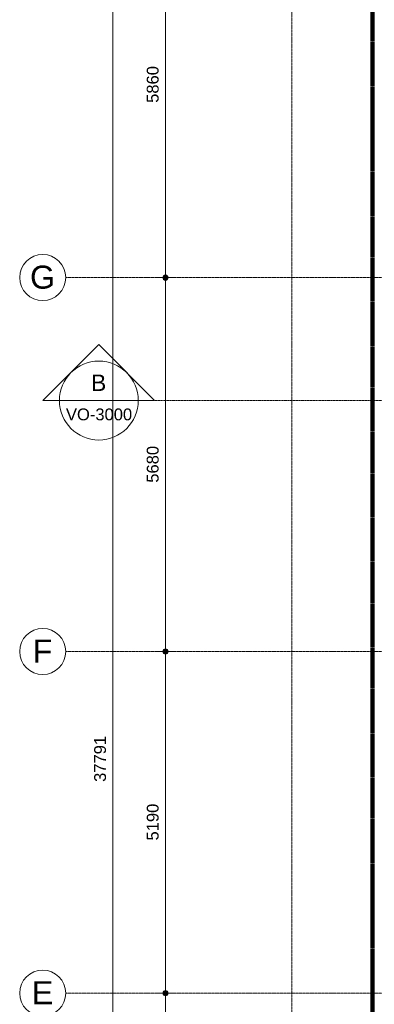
# Model space of a CAD drawing. Header units: millimetres. Extents: x 16156 to 91527, y 4646 to 113494.
# Tile 19 of 210: x 16567 to 21958, y 59232 to 74188. Entities that reach past the tile are written whole.
import ezdxf

# ---------------------------------------------------------------- set-up
doc = ezdxf.new("R2010")
doc.units = ezdxf.units.MM
for name, pattern in [('Afbreeklijn', [9, 5, -2, 0, -2]), ('ARC Demolished', [7.14375, 4.7625, -2.38125]), ('ARC Grid Line', [22.225, 12.7, -3.175, 3.175, -3.175]), ('ARC Section Line', [17, 10, -3, 0, -1, 0, -3])]:
    doc.linetypes.add(name, pattern=pattern)
for name, color, linetype, lineweight in [('A--L$01A__Algemeen', 7, 'ARC Demolished', 9), ('A--L$07A__Stramien', 1, 'Continuous', 13), ('A--LD30__DetailPenMiddel', 3, 'Continuous', 9), ('A--M$01A__Algemeen', 1, 'Continuous', 13), ('A--M$01A__Algemeen-100', 1, 'Continuous', 13), ('A--T$07A__Stramien', 1, 'Continuous', 13)]:
    doc.layers.add(name, color=color, linetype=linetype, lineweight=lineweight)
doc.styles.add('Arial', font='arial.ttf', dxfattribs={"height": 350})
doc.styles.add('Arial_1', font='arial.ttf', dxfattribs={"height": 250})
doc.styles.add('Arial_2', font='arial.ttf', dxfattribs={"height": 180})
doc.dimstyles.new('00_ARC_dimension_1_8mm', dxfattribs={"dimscale": 304.8, "dimtxt": 183.646692, "dimasz": 1.049869, "dimexe": 0.426509, "dimexo": 0.0625, "dimgap": 0.164042, "dimtad": 1, "dimdec": 0, "dimzin": 0, "dimdsep": 46, "dimtxsty": 'Arial_2', "dimblk1": 'DOTSMALL', "dimblk2": 'DOTSMALL', "dimsah": 1, "dimcen": 0.09, "dimdle": 0.426509, "dimadec": 3, "dimazin": 0, "dimtfac": 1, "dimtdec": 4, "dimtix": 1, "dimtmove": 0, "dimatfit": 3, "dimfxl": 0.426509, "dimfxlon": 1, "dimtvp": 1, "dimtolj": 1, "dimtzin": 0, "dimarcsym": 2})

# ---------------------------------------------------------------- blocks, each defined once
blk = doc.blocks.new('Grid - 3_5mm-18301-AB-Begane grond - slooptekening')
at = {"layer": 'A--T$07A__Stramien'}
blk.add_circle((0, 0), 3.5, dxfattribs=at)
blk = doc.blocks.new('Section - Default-5518-AB-Begane grond - slooptekening')
at = {"layer": 'A--L$01A__Algemeen', "linetype": 'Continuous', "lineweight": 13}
for p, q in [((-6, 8.49), (-14.49, 0)), ((-6, 8.49), (2.49, 0)), ((-12, 0), (-14.49, 0)), ((0, 0), (2.49, 0))]:
    blk.add_line(p, q, dxfattribs=at)
for start, end in [(360, 180), (180, 360)]:
    blk.add_arc((-6, 0), 6, start, end, dxfattribs=at)
blk = doc.blocks.new('DIMBLOCK4-AB-Begane grond - slooptekening')
at = {"layer": 'A--M$01A__Algemeen-100'}
h = blk.add_hatch(color=256, dxfattribs=at)
edge = h.paths.add_edge_path()
edge.add_arc((18783, 59401), 40, 0, 360)
h = blk.add_hatch(color=256, dxfattribs=at)
edge = h.paths.add_edge_path()
edge.add_arc((18783, 55130), 40, 0, 360)
for p, q in [((18783, 59401), (18653, 59401)), ((18783, 55130), (18783, 59401)), ((18783, 59401), (18913, 59401)), ((18783, 55130), (18653, 55130)), ((18783, 55130), (18913, 55130))]:
    blk.add_line(p, q, dxfattribs=at)
for centre in [(18783, 59401), (18783, 55130)]:
    blk.add_circle(centre, 40, dxfattribs=at)
at = {"layer": 'A--M$01A__Algemeen-100', "color": 0, "insert": (18499, 56989), "char_height": 180, "width": 664.52, "attachment_point": 1, "rotation": 90, "line_spacing_factor": 0.941778, "style": 'Arial_2'}
blk.add_mtext('4271', dxfattribs=at)
blk = doc.blocks.new('_DotSmall')
at = {"color": 0, "linetype": 'ByBlock', "const_width": 0.5}
blk.add_lwpolyline([(-0.0625, 0, 1), (0.0625, 0, 1)], format="xyb", close=True, dxfattribs=at)
blk = doc.blocks.new('DIMBLOCK5-AB-Begane grond - slooptekening')
at = {"layer": 'A--M$01A__Algemeen-100'}
h = blk.add_hatch(color=256, dxfattribs=at)
edge = h.paths.add_edge_path()
edge.add_arc((18783, 64591), 40, 0, 360)
h = blk.add_hatch(color=256, dxfattribs=at)
edge = h.paths.add_edge_path()
edge.add_arc((18783, 59401), 40, 0, 360)
for p, q in [((18783, 64591), (18653, 64591)), ((18783, 59401), (18783, 64591)), ((18783, 64591), (18913, 64591)), ((18783, 59401), (18653, 59401)), ((18783, 59401), (18913, 59401))]:
    blk.add_line(p, q, dxfattribs=at)
for centre in [(18783, 64591), (18783, 59401)]:
    blk.add_circle(centre, 40, dxfattribs=at)
at = {"layer": 'A--M$01A__Algemeen-100', "color": 0, "insert": (18499, 61720), "char_height": 180, "width": 664.52, "attachment_point": 1, "rotation": 90, "line_spacing_factor": 0.941778, "style": 'Arial_2'}
blk.add_mtext('5190', dxfattribs=at)
blk = doc.blocks.new('DIMBLOCK6-AB-Begane grond - slooptekening')
at = {"layer": 'A--M$01A__Algemeen-100'}
h = blk.add_hatch(color=256, dxfattribs=at)
edge = h.paths.add_edge_path()
edge.add_arc((18783, 70271), 40, 0, 360)
h = blk.add_hatch(color=256, dxfattribs=at)
edge = h.paths.add_edge_path()
edge.add_arc((18783, 64591), 40, 0, 360)
for p, q in [((18783, 70271), (18653, 70271)), ((18783, 64591), (18783, 70271)), ((18783, 70271), (18913, 70271)), ((18783, 64591), (18653, 64591)), ((18783, 64591), (18913, 64591))]:
    blk.add_line(p, q, dxfattribs=at)
for centre in [(18783, 70271), (18783, 64591)]:
    blk.add_circle(centre, 40, dxfattribs=at)
at = {"layer": 'A--M$01A__Algemeen-100', "color": 0, "insert": (18499, 67155), "char_height": 180, "width": 664.52, "attachment_point": 1, "rotation": 90, "line_spacing_factor": 0.941778, "style": 'Arial_2'}
blk.add_mtext('5680', dxfattribs=at)
blk = doc.blocks.new('DIMBLOCK7-AB-Begane grond - slooptekening')
at = {"layer": 'A--M$01A__Algemeen-100'}
h = blk.add_hatch(color=256, dxfattribs=at)
edge = h.paths.add_edge_path()
edge.add_arc((18783, 76131), 40, 0, 360)
h = blk.add_hatch(color=256, dxfattribs=at)
edge = h.paths.add_edge_path()
edge.add_arc((18783, 70271), 40, 0, 360)
for p, q in [((18783, 76131), (18653, 76131)), ((18783, 70271), (18783, 76131)), ((18783, 76131), (18913, 76131)), ((18783, 70271), (18653, 70271)), ((18783, 70271), (18913, 70271))]:
    blk.add_line(p, q, dxfattribs=at)
for centre in [(18783, 76131), (18783, 70271)]:
    blk.add_circle(centre, 40, dxfattribs=at)
at = {"layer": 'A--M$01A__Algemeen-100', "color": 0, "insert": (18499, 72925), "char_height": 180, "width": 664.52, "attachment_point": 1, "rotation": 90, "line_spacing_factor": 0.941778, "style": 'Arial_2'}
blk.add_mtext('5860', dxfattribs=at)
blk = doc.blocks.new('DIMBLOCK9-AB-Begane grond - slooptekening')
at = {"layer": 'A--M$01A__Algemeen-100'}
h = blk.add_hatch(color=256, dxfattribs=at)
edge = h.paths.add_edge_path()
edge.add_arc((17983, 81851), 40, 0, 360)
h = blk.add_hatch(color=256, dxfattribs=at)
edge = h.paths.add_edge_path()
edge.add_arc((17983, 44060), 40, 0, 360)
for p, q in [((17983, 43930), (17983, 81981)), ((17983, 81851), (17853, 81851)), ((17983, 81851), (18113, 81851)), ((17983, 44060), (17853, 44060)), ((17983, 44060), (18113, 44060))]:
    blk.add_line(p, q, dxfattribs=at)
for centre in [(17983, 81851), (17983, 44060)]:
    blk.add_circle(centre, 40, dxfattribs=at)
at = {"layer": 'A--M$01A__Algemeen-100', "color": 0, "insert": (17699, 62610), "char_height": 180, "width": 830.65, "attachment_point": 1, "rotation": 90, "line_spacing_factor": 0.941778, "style": 'Arial_2'}
blk.add_mtext('37791', dxfattribs=at)

msp = doc.modelspace()

# ---------------------------------------------------------------- linework, layer by layer
at = {"layer": 'A--L$01A__Algemeen', "linetype": 'Continuous', "lineweight": 13}
msp.add_line((17170, 68403.6), (18370, 68403.6), dxfattribs=at)
at = {"layer": 'A--L$01A__Algemeen', "linetype": 'ARC Section Line', "lineweight": 13}
msp.add_line((59898.3, 68403.6), (18370, 68403.6), dxfattribs=at)
at = {"layer": 'A--L$07A__Stramien', "linetype": 'ARC Grid Line'}
for p, q in [((20704.3, 95686.5), (20704.3, 39599.8)), ((62423, 70271.4), (17266.9, 70271.4)), ((62423, 64591.4), (17266.9, 64591.4)), ((62423, 59401.4), (17266.9, 59401.4))]:
    msp.add_line(p, q, dxfattribs=at)
at = {"layer": 'A--LD30__DetailPenMiddel', "linetype": 'Afbreeklijn', "lineweight": 100}
msp.add_line((21932.3, 76111.4), (21932.3, 58971.4), dxfattribs=at)

# ---------------------------------------------------------------- block references
at = {"layer": 'A--L$01A__Algemeen', "linetype": 'Continuous', "lineweight": 13, "xscale": 99.99999999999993, "yscale": 99.99999999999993, "zscale": 99.99999999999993}
msp.add_blockref('Section - Default-5518-AB-Begane grond - slooptekening', (18370, 68403.6), dxfattribs=at)
at = {"layer": 'A--T$07A__Stramien', "xscale": 99.99999999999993, "yscale": 99.99999999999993, "zscale": 99.99999999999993, "rotation": 89.99999999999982}
for p in [(16916.9, 70271.4), (16916.9, 64591.4), (16916.9, 59401.4)]:
    msp.add_blockref('Grid - 3_5mm-18301-AB-Begane grond - slooptekening', p, dxfattribs=at)

# ---------------------------------------------------------------- texts
at = {"layer": 'A--L$01A__Algemeen', "linetype": 'Continuous', "lineweight": 13, "attachment_point": 1}
for s, insert, char_height, width, style in [('B', (17651, 68798.2), 250, 280.591, 'Arial_1'), ('VO-3000', (17270.5, 68282.8), 180, 1202.531, 'Arial_2')]:
    msp.add_mtext(s, dxfattribs=dict(at, insert=insert, char_height=char_height, width=width, style=style))
at = {"layer": 'A--T$07A__Stramien', "char_height": 350, "attachment_point": 1, "style": 'Arial'}
for s, insert, width in [('G', (16724.5, 70452.6), 464.979), ('F', (16764, 64772.6), 368.776), ('E', (16751, 59582.6), 400.844)]:
    msp.add_mtext(s, dxfattribs=dict(at, insert=insert, width=width))

# ---------------------------------------------------------------- dimensions: what is measured, and where the dimension line sits
at = {"layer": 'A--M$01A__Algemeen'}
for base, p1, p2, override, picture, middle in [((17983, 81851.4), (17853, 44060.4), (17853, 81851.4), {"dimpost": '<>', "dimfxl": 37791}, 'DIMBLOCK9-AB-Begane grond - slooptekening', (17841, 62955.9)), ((18783, 76131.4), (18653, 70271.4), (18653, 76131.4), {"dimpost": '<>', "dimfxl": 5860}, 'DIMBLOCK7-AB-Begane grond - slooptekening', (18641.1, 73201.4)), ((18783, 70271.4), (18653, 64591.4), (18653, 70271.4), {"dimpost": '<>', "dimfxl": 5680}, 'DIMBLOCK6-AB-Begane grond - slooptekening', (18641.1, 67431.4)), ((18783, 64591.4), (18653, 59401.4), (18653, 64591.4), {"dimpost": '<>', "dimfxl": 5190}, 'DIMBLOCK5-AB-Begane grond - slooptekening', (18641.1, 61996.4)), ((18783, 59401.4), (18653, 55130.4), (18653, 59401.4), {"dimpost": '<>', "dimfxl": 4271}, 'DIMBLOCK4-AB-Begane grond - slooptekening', (18642.6, 57265.9))]:
    dim = msp.add_linear_dim(base=base, p1=p1, p2=p2, angle=90, dimstyle='00_ARC_dimension_1_8mm', override=override, dxfattribs=at)
    dim.commit()
    dim.dimension.update_dxf_attribs({"geometry": picture, "text_midpoint": middle})

doc.saveas('drawing.dxf')
